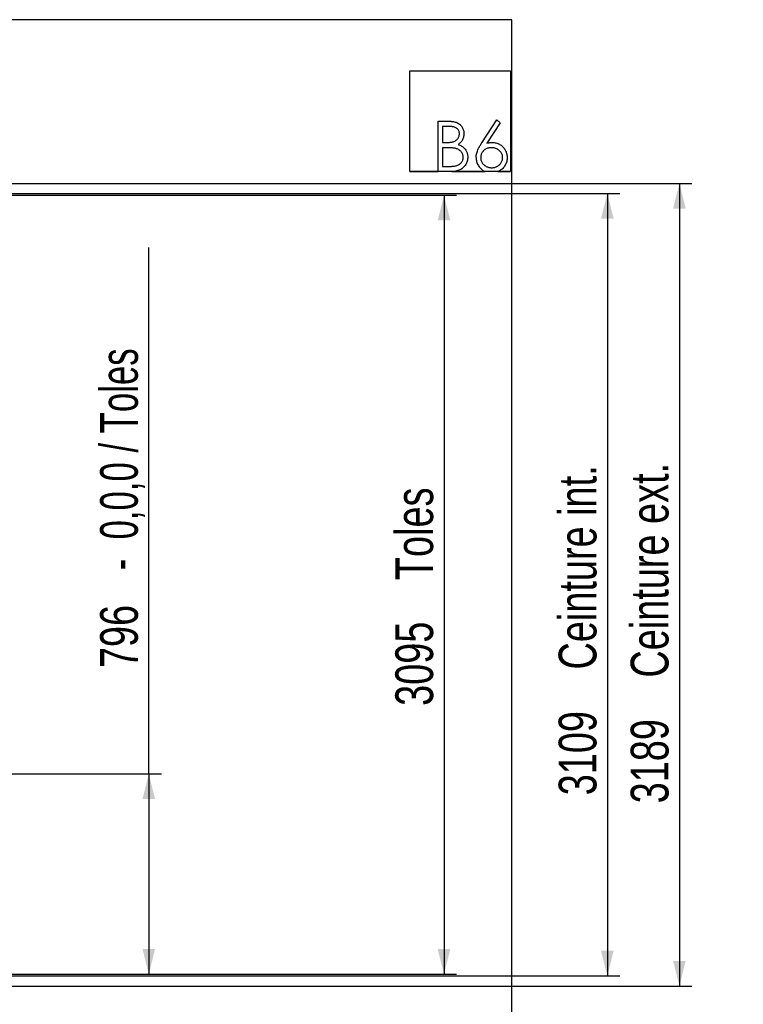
# Model space of a CAD drawing. Header units: millimetres. Extents: x 0 to 841, y 0 to 594.
# Tile 40 of 111: x 500 to 557, y 349 to 427. Entities that reach past the tile are written whole.
import ezdxf

# ---------------------------------------------------------------- set-up
doc = ezdxf.new("R2010")
doc.units = ezdxf.units.MM
doc.layers.add('COTES', color=1, linetype='Continuous')
doc.layers.add('TRAIT-FORT', color=4, linetype='Continuous', lineweight=25)
doc.styles.add('SLDTEXTSTYLE0', font='TXT', dxfattribs={"width": 0.75})
doc.styles.add('SLDTEXTSTYLE7', font='TXT', dxfattribs={"width": 0.6875})
doc.dimstyles.new('SLDDIMSTYLE0', dxfattribs={"dimtxt": 3, "dimasz": 2, "dimexe": 0, "dimexo": 0.0625, "dimgap": 0.75, "dimtad": 1, "dimdec": 0, "dimlfac": 50, "dimrnd": 1e-09, "dimzin": 12, "dimdsep": 46, "dimtxsty": 'SLDTEXTSTYLE0', "dimsah": 1, "dimcen": 0.09, "dimadec": 0, "dimazin": 3, "dimtfac": 1, "dimtdec": 0, "dimtofl": 0, "dimtmove": 0, "dimatfit": 3, "dimfxl": 1, "dimfrac": 2, "dimtolj": 1, "dimtzin": 12, "dimarcsym": 0})

# ---------------------------------------------------------------- blocks, each defined once
blk = doc.blocks.new('_D_23')
at = {"layer": 'COTES', "color": 1, "transparency": 16777216}
for p, q in [((509.852, 367.225), (509.852, 409.043)), ((456.862, 367.225), (510.852, 367.225)), ((509.852, 367.225), (509.852, 351.304)), ((473.763, 351.304), (510.852, 351.304))]:
    blk.add_line(p, q, dxfattribs=at)
for points in [[(509.852, 367.225), (509.352, 365.225), (510.352, 365.225)], [(509.852, 351.304), (510.352, 353.304), (509.352, 353.304)]]:
    blk.add_solid(points, dxfattribs=at)
at = {"layer": 'COTES', "color": 1, "transparency": 16777216, "char_height": 3, "attachment_point": 1, "rotation": 90}
for s, insert, style in [('-  0,0,0 / Toles', (505.985, 383.401), 'SLDTEXTSTYLE7'), ('796', (505.985, 375.626), 'SLDTEXTSTYLE0')]:
    blk.add_mtext(s, dxfattribs=dict(at, insert=insert, style=style))
blk = doc.blocks.new('_D_25')
at = {"layer": 'COTES', "color": 1, "transparency": 16777216}
for p, q in [((474.703, 414.144), (553.018, 414.144)), ((552.018, 414.144), (552.018, 350.364)), ((474.703, 350.364), (553.018, 350.364))]:
    blk.add_line(p, q, dxfattribs=at)
for points in [[(552.018, 414.144), (551.518, 412.144), (552.518, 412.144)], [(552.018, 350.364), (552.518, 352.364), (551.518, 352.364)]]:
    blk.add_solid(points, dxfattribs=at)
at = {"layer": 'COTES', "color": 1, "transparency": 16777216, "char_height": 3, "attachment_point": 1, "rotation": 90, "style": 'SLDTEXTSTYLE0'}
for s, insert in [('Ceinture ext.', (548.15, 374.872)), ('3189', (548.15, 364.881))]:
    blk.add_mtext(s, dxfattribs=dict(at, insert=insert))
blk = doc.blocks.new('_D_26')
at = {"layer": 'COTES', "color": 1, "transparency": 16777216}
for p, q in [((473.903, 413.344), (547.293, 413.344)), ((546.293, 413.344), (546.293, 351.164)), ((473.903, 351.164), (547.293, 351.164))]:
    blk.add_line(p, q, dxfattribs=at)
for points in [[(546.293, 413.344), (545.793, 411.344), (546.793, 411.344)], [(546.293, 351.164), (546.793, 353.164), (545.793, 353.164)]]:
    blk.add_solid(points, dxfattribs=at)
at = {"layer": 'COTES', "color": 1, "transparency": 16777216, "char_height": 3, "attachment_point": 1, "rotation": 90, "style": 'SLDTEXTSTYLE0'}
for s, insert in [('Ceinture int.', (542.425, 375.514)), ('3109', (542.425, 365.522))]:
    blk.add_mtext(s, dxfattribs=dict(at, insert=insert))
blk = doc.blocks.new('_D_36')
at = {"layer": 'COTES', "color": 1, "transparency": 16777216}
for p, q in [((473.763, 413.204), (534.313, 413.204)), ((533.313, 413.204), (533.313, 351.304)), ((473.763, 351.304), (534.313, 351.304))]:
    blk.add_line(p, q, dxfattribs=at)
for points in [[(533.313, 413.204), (532.813, 411.204), (533.813, 411.204)], [(533.313, 351.304), (533.813, 353.304), (532.813, 353.304)]]:
    blk.add_solid(points, dxfattribs=at)
at = {"layer": 'COTES', "color": 1, "transparency": 16777216, "char_height": 3, "attachment_point": 1, "rotation": 90, "style": 'SLDTEXTSTYLE0'}
for s, insert in [('Toles', (529.446, 382.618)), ('3095', (529.446, 372.626))]:
    blk.add_mtext(s, dxfattribs=dict(at, insert=insert))

msp = doc.modelspace()

# ---------------------------------------------------------------- linework, layer by layer
at = {"layer": 'TRAIT-FORT', "color": 4, "linetype": 'Continuous', "lineweight": 25}
for p, q in [((538.697, 427.148), (498.108, 427.148)), ((538.697, 290.816), (538.697, 427.148)), ((530.587, 423.079), (538.586, 423.079)), ((530.587, 415.079), (530.587, 423.079)), ((538.586, 423.079), (538.586, 415.079)), ((532.843, 419.079), (533.623, 419.079)), ((532.843, 415.079), (532.843, 419.079)), ((533.689, 418.669), (533.202, 418.669)), ((533.202, 418.669), (533.202, 417.387)), ((536.316, 417.356), (537.51, 419.182)), ((537.786, 418.965), (536.729, 417.348)), ((537.51, 419.182), (537.786, 418.965)), ((533.202, 417.387), (533.443, 417.387)), ((533.202, 416.976), (533.202, 415.489)), ((533.44, 416.976), (533.202, 416.976)), ((533.202, 415.489), (533.713, 415.489)), ((538.586, 415.079), (530.587, 415.079)), ((530.587, 415.079), (532.843, 415.079)), ((533.925, 415.079), (536.581, 415.079)), ((537.59, 415.079), (538.586, 415.079))]:
    msp.add_line(p, q, dxfattribs=at)
for points, knots in [([(533.623, 419.079), (533.672, 419.079), (533.77, 419.078), (533.916, 419.068), (534.061, 419.048), (534.205, 419.019), (534.344, 418.971), (534.473, 418.901), (534.587, 418.815), (534.681, 418.712), (534.758, 418.602), (534.819, 418.482), (534.863, 418.355), (534.89, 418.222), (534.893, 418.133), (534.894, 418.088)], [0, 0, 0, 0, 0.0800342, 0.1599938, 0.2399786, 0.3199575, 0.3998915, 0.4799273, 0.5599168, 0.6332277, 0.7066222, 0.7799105, 0.8532987, 0.9266817, 1, 1, 1, 1]), ([(534.535, 418.081), (534.534, 418.113), (534.532, 418.178), (534.508, 418.273), (534.469, 418.363), (534.412, 418.442), (534.341, 418.509), (534.253, 418.566), (534.151, 418.609), (534.038, 418.639), (533.922, 418.658), (533.806, 418.667), (533.728, 418.668), (533.689, 418.669)], [0, 0, 0, 0, 0.08335, 0.166455, 0.249971, 0.333052, 0.416465, 0.499823, 0.599845, 0.699802, 0.799995, 0.89996, 1, 1, 1, 1]), ([(533.443, 417.387), (533.484, 417.387), (533.565, 417.388), (533.687, 417.394), (533.809, 417.403), (533.929, 417.421), (534.048, 417.447), (534.162, 417.493), (534.267, 417.556), (534.359, 417.637), (534.429, 417.725), (534.479, 417.814), (534.511, 417.9), (534.532, 417.989), (534.534, 418.05), (534.535, 418.081)], [0, 0, 0, 0, 0.083339, 0.166753, 0.250055, 0.33339, 0.416667, 0.500059, 0.583247, 0.666464, 0.749825, 0.812387, 0.874872, 0.937293, 1, 1, 1, 1]), ([(534.894, 418.088), (534.893, 418.041), (534.89, 417.946), (534.862, 417.806), (534.816, 417.671), (534.755, 417.554), (534.686, 417.454), (534.611, 417.37), (534.525, 417.299), (534.463, 417.258), (534.432, 417.237)], [0, 0, 0, 0, 0.139902, 0.280037, 0.419955, 0.559889, 0.670109, 0.780068, 0.890171, 1, 1, 1, 1]), ([(534.432, 417.237), (534.48, 417.218), (534.576, 417.181), (534.714, 417.112), (534.841, 417.024), (534.952, 416.917), (535.038, 416.801), (535.101, 416.685), (535.147, 416.572), (535.18, 416.456), (535.198, 416.336), (535.201, 416.255), (535.202, 416.214)], [0, 0, 0, 0, 0.112017, 0.223897, 0.335924, 0.447987, 0.559783, 0.647908, 0.735915, 0.823863, 0.911845, 1, 1, 1, 1]), ([(535.869, 416.195), (535.871, 416.254), (535.876, 416.371), (535.913, 416.545), (535.965, 416.714), (536.048, 416.908), (536.165, 417.123), (536.266, 417.278), (536.316, 417.356)], [0, 0, 0, 0, 0.140027, 0.28, 0.419949, 0.560027, 0.779875, 1, 1, 1, 1]), ([(536.729, 417.348), (536.768, 417.354), (536.844, 417.367), (536.982, 417.383), (537.082, 417.385), (537.143, 417.387)], [0, 0, 0, 0, 0.280102, 0.559951, 1, 1, 1, 1]), ([(537.143, 417.387), (537.193, 417.385), (537.293, 417.382), (537.441, 417.356), (537.584, 417.312), (537.72, 417.248), (537.846, 417.168), (537.961, 417.071), (538.061, 416.966), (538.147, 416.853), (538.215, 416.734), (538.268, 416.607), (538.305, 416.475), (538.326, 416.339), (538.329, 416.247), (538.33, 416.202)], [0, 0, 0, 0, 0.079971, 0.160024, 0.239949, 0.319942, 0.399894, 0.479885, 0.559988, 0.633338, 0.706596, 0.779951, 0.853207, 0.926591, 1, 1, 1, 1]), ([(534.188, 416.929), (534.142, 416.938), (534.05, 416.954), (533.91, 416.964), (533.707, 416.976), (533.55, 416.976), (533.44, 416.976)], [0, 0, 0, 0, 0.186602, 0.373231, 0.559834, 1, 1, 1, 1]), ([(534.843, 416.214), (534.841, 416.254), (534.837, 416.332), (534.808, 416.447), (534.755, 416.553), (534.686, 416.649), (534.604, 416.732), (534.51, 416.802), (534.408, 416.857), (534.3, 416.899), (534.226, 416.919), (534.188, 416.929)], [0, 0, 0, 0, 0.111917, 0.223831, 0.335817, 0.447704, 0.559749, 0.669782, 0.779887, 0.889817, 1, 1, 1, 1]), ([(537.068, 416.976), (537.028, 416.975), (536.947, 416.973), (536.828, 416.951), (536.712, 416.916), (536.604, 416.861), (536.506, 416.79), (536.421, 416.706), (536.35, 416.613), (536.294, 416.514), (536.255, 416.406), (536.232, 416.294), (536.229, 416.218), (536.228, 416.18)], [0, 0, 0, 0, 0.09338, 0.186644, 0.279966, 0.373283, 0.466664, 0.559947, 0.648128, 0.736099, 0.824047, 0.91211, 1, 1, 1, 1]), ([(537.971, 416.18), (537.969, 416.222), (537.965, 416.305), (537.934, 416.427), (537.881, 416.541), (537.809, 416.643), (537.723, 416.734), (537.619, 416.817), (537.498, 416.888), (537.36, 416.94), (537.215, 416.971), (537.117, 416.975), (537.068, 416.976)], [0, 0, 0, 0, 0.093164, 0.186581, 0.27989, 0.373197, 0.46657, 0.559988, 0.669935, 0.779861, 0.889904, 1, 1, 1, 1]), ([(533.713, 415.489), (533.755, 415.49), (533.839, 415.491), (533.966, 415.495), (534.091, 415.508), (534.216, 415.525), (534.339, 415.555), (534.456, 415.604), (534.563, 415.671), (534.658, 415.756), (534.729, 415.848), (534.782, 415.939), (534.817, 416.027), (534.839, 416.12), (534.842, 416.183), (534.843, 416.214)], [0, 0, 0, 0, 0.083366, 0.166681, 0.250123, 0.333382, 0.416692, 0.500084, 0.583333, 0.666625, 0.74996, 0.812618, 0.875093, 0.937539, 1, 1, 1, 1]), ([(535.202, 416.214), (535.2, 416.163), (535.197, 416.061), (535.166, 415.91), (535.115, 415.765), (535.043, 415.63), (534.951, 415.507), (534.846, 415.395), (534.722, 415.295), (534.58, 415.213), (534.424, 415.148), (534.26, 415.108), (534.093, 415.083), (533.981, 415.08), (533.925, 415.079)], [0, 0, 0, 0, 0.0798625, 0.1599832, 0.2399817, 0.3200055, 0.399994, 0.4799447, 0.5600562, 0.6479507, 0.7359562, 0.8239652, 0.9119986, 1, 1, 1, 1]), ([(535.869, 416.195), (535.871, 416.142), (535.875, 416.038), (535.904, 415.883), (535.953, 415.733), (536.019, 415.591), (536.102, 415.458), (536.202, 415.339), (536.315, 415.235), (536.442, 415.146), (536.535, 415.101), (536.581, 415.079)], [0, 0, 0, 0, 0.112006, 0.22413, 0.336034, 0.448045, 0.560078, 0.669987, 0.780028, 0.889975, 1, 1, 1, 1]), ([(536.228, 416.18), (536.229, 416.139), (536.233, 416.058), (536.263, 415.938), (536.312, 415.826), (536.381, 415.724), (536.463, 415.633), (536.555, 415.556), (536.654, 415.492), (536.76, 415.445), (536.87, 415.41), (536.984, 415.391), (537.061, 415.388), (537.099, 415.387)], [0, 0, 0, 0, 0.093468, 0.186793, 0.280168, 0.373415, 0.4667, 0.559984, 0.647983, 0.73598, 0.824003, 0.912026, 1, 1, 1, 1]), ([(537.099, 415.387), (537.14, 415.388), (537.222, 415.391), (537.342, 415.413), (537.459, 415.452), (537.569, 415.506), (537.669, 415.577), (537.759, 415.656), (537.835, 415.747), (537.896, 415.845), (537.94, 415.952), (537.967, 416.065), (537.97, 416.142), (537.971, 416.18)], [0, 0, 0, 0, 0.093363, 0.186695, 0.280058, 0.373328, 0.46664, 0.560032, 0.648018, 0.735903, 0.823923, 0.911934, 1, 1, 1, 1]), ([(538.33, 416.202), (538.329, 416.148), (538.326, 416.041), (538.296, 415.884), (538.247, 415.731), (538.177, 415.586), (538.09, 415.453), (537.984, 415.335), (537.864, 415.232), (537.733, 415.146), (537.638, 415.101), (537.59, 415.079)], [0, 0, 0, 0, 0.11192, 0.224012, 0.336018, 0.447979, 0.559929, 0.669949, 0.779946, 0.889914, 1, 1, 1, 1])]:
    msp.add_open_spline(points, degree=3, knots=knots, dxfattribs=at)

# ---------------------------------------------------------------- dimensions: what is measured, and where the dimension line sits
at = {"layer": 'COTES', "color": 1}
for base, p1, p2, text, picture, middle in [((552.018, 350.364), (473.703, 414.144), (473.703, 350.364), '<> Ceinture ext.', '_D_25', (552.018, 382.254)), ((533.313, 351.304), (472.763, 413.204), (472.763, 351.304), '<> Toles', '_D_36', (533.313, 382.254)), ((546.293, 351.164), (472.903, 413.344), (472.903, 351.164), '<> Ceinture int.', '_D_26', (546.293, 382.254)), ((509.852, 351.304), (455.862, 367.225), (472.763, 351.304), '<> -  0,0,0 / Toles', '_D_23', (509.852, 392.335))]:
    dim = msp.add_linear_dim(base=base, p1=p1, p2=p2, angle=90, text=text, dimstyle='SLDDIMSTYLE0', dxfattribs=at)
    dim.commit()
    dim.dimension.update_dxf_attribs({"geometry": picture, "text_midpoint": middle, "dimtype": 160})

doc.saveas('drawing.dxf')
